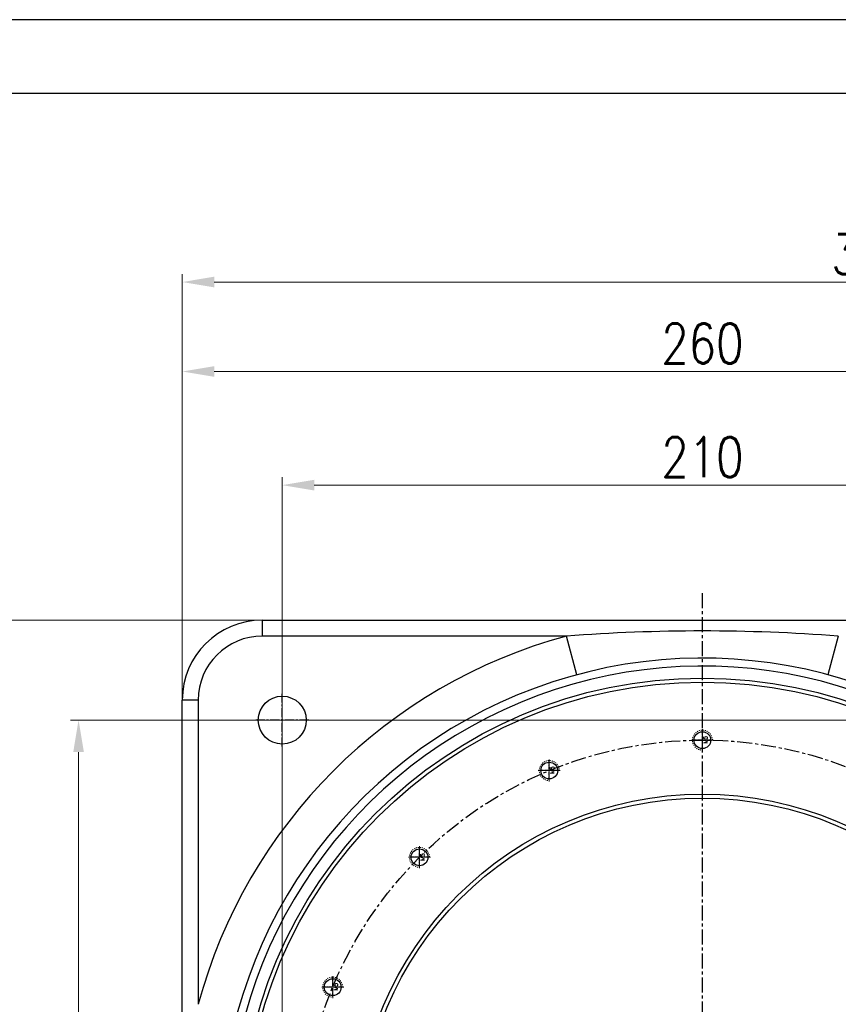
# Model space of a CAD drawing. Header units: millimetres. Extents: x 7715 to 8489, y 682 to 1230.
# Tile 3 of 5: x 7882 to 8087, y 983 to 1230. Entities that reach past the tile are written whole.
import ezdxf
from ezdxf.enums import TextEntityAlignment as Align

# ---------------------------------------------------------------- set-up
doc = ezdxf.new("R2010")
doc.units = ezdxf.units.MM
doc.linetypes.add('CENTER', pattern=[0.6, 0.375, -0.075, 0.075, -0.075])
doc.linetypes.add('HIDDEN', pattern=[0.2, 0.1, -0.1])
for name, color, linetype in [('2细线层', 4, 'Continuous'), ('6文字层', 3, 'Continuous'), ('图框层', 7, 'Continuous')]:
    doc.layers.add(name, color=color, linetype=linetype)
doc.layers.add('dim', color=82, linetype='Continuous', lineweight=9)
doc.layers.add('screw', color=33, linetype='Continuous', lineweight=13)
doc.styles.add('TH_GBDIM', font='romans.shx', dxfattribs={"width": 0.8, "bigfont": 'gbcbig.shx'})
doc.styles.add('TXT', font='txt.shx', dxfattribs={"bigfont": 'gbcbig.shx'})
doc.dimstyles.new('TH_GBDIM', dxfattribs={"dimtxt": 3.5, "dimasz": 2.5, "dimexe": 2, "dimexo": 0, "dimgap": 1.5, "dimtad": 1, "dimdec": 1, "dimdsep": 46, "dimtxsty": 'TH_GBDIM', "dimcen": 2.5, "dimclrd": 3, "dimclre": 3, "dimclrt": 3, "dimadec": 0, "dimazin": 2, "dimtfac": 0.714286, "dimtdec": 1, "dimtmove": 0, "dimatfit": 3, "dimfxl": 1, "dimtzin": 0, "dimlwd": -1, "dimlwe": -1, "dimarcsym": 0})

# ---------------------------------------------------------------- blocks, each defined once
blk = doc.blocks.new('A3')
at = {"layer": '2细线层'}
blk.add_line((10, 287), (-410, 287), dxfattribs=at)
at = {"layer": '图框层'}
blk.add_line((0, 277), (-400, 277), dxfattribs=at)
at = {"layer": '6文字层', "style": 'TH_GBDIM', "width": 0.8, "flags": 8}
for tag, height, p in [('材料', 3.5, (-90, 34.96)), ('设计', 3.5, (-160.16, 21.88)), ('AAAA-A-AA', 2.5, (-128.37, 21.88)), ('名称', 3.5, (-30, 20.97)), ('A', 3.5, (-105, 10)), ('1：1', 3.5, (-67.5, 10)), ('编号', 3.5, (-32.61, 5.49))]:
    blk.add_attdef(tag, text='', height=height, dxfattribs=at).set_placement(p, align=Align.MIDDLE)
blk = doc.blocks.new('*D3')
at = {"layer": 'Defpoints', "color": 0, "transparency": 16777216}
for p in [(7896.95, 1054.5), (8157.87, 1054.5), (8157.87, 844.5)]:
    blk.add_point(p, dxfattribs=at)
at = {"layer": 'dim', "color": 3, "transparency": 16777216}
for p, q in [((8157.87, 1054.5), (7894.95, 1054.5)), ((7896.95, 852.5), (7896.95, 1046.5)), ((8157.87, 844.5), (7894.95, 844.5))]:
    blk.add_line(p, q, dxfattribs=at)
for points in [[(7895.62, 1046.5), (7898.29, 1046.5), (7896.95, 1054.5)], [(7895.62, 852.5), (7898.29, 852.5), (7896.95, 844.5)]]:
    blk.add_solid(points, dxfattribs=at)
at = {"layer": 'dim', "color": 3, "transparency": 16777216, "insert": (7889.95, 949.5), "char_height": 10, "attachment_point": 5, "rotation": 90, "style": 'TH_GBDIM'}
blk.add_mtext('210', dxfattribs=at)
blk = doc.blocks.new('*D4')
at = {"layer": 'Defpoints', "color": 0, "transparency": 16777216}
for p in [(8157.87, 1113.23), (7947.87, 844.5), (8157.87, 844.5)]:
    blk.add_point(p, dxfattribs=at)
at = {"layer": 'dim', "color": 3, "transparency": 16777216}
for p, q in [((7947.87, 844.5), (7947.87, 1115.23)), ((8157.87, 844.5), (8157.87, 1115.23)), ((7955.87, 1113.23), (8149.87, 1113.23))]:
    blk.add_line(p, q, dxfattribs=at)
for points in [[(7955.87, 1114.57), (7955.87, 1111.9), (7947.87, 1113.23)], [(8149.87, 1114.57), (8149.87, 1111.9), (8157.87, 1113.23)]]:
    blk.add_solid(points, dxfattribs=at)
at = {"layer": 'dim', "color": 3, "transparency": 16777216, "insert": (8052.87, 1120.23), "char_height": 10, "attachment_point": 5, "style": 'TH_GBDIM'}
blk.add_mtext('210', dxfattribs=at)
blk = doc.blocks.new('*D5')
at = {"layer": 'Defpoints', "color": 0, "transparency": 16777216}
for p in [(8267.87, 1163.99), (7922.87, 1015.11), (8267.87, 1014.5)]:
    blk.add_point(p, dxfattribs=at)
at = {"layer": 'dim', "color": 3, "transparency": 16777216}
for p, q in [((7922.87, 1015.11), (7922.87, 1165.99)), ((7930.87, 1163.99), (8259.87, 1163.99)), ((8267.87, 1014.5), (8267.87, 1165.99))]:
    blk.add_line(p, q, dxfattribs=at)
for points in [[(7930.87, 1165.33), (7930.87, 1162.66), (7922.87, 1163.99)], [(8259.87, 1165.33), (8259.87, 1162.66), (8267.87, 1163.99)]]:
    blk.add_solid(points, dxfattribs=at)
at = {"layer": 'dim', "color": 3, "transparency": 16777216, "insert": (8095.37, 1170.99), "char_height": 10, "attachment_point": 5, "style": 'TH_GBDIM'}
blk.add_mtext('345', dxfattribs=at)
blk = doc.blocks.new('*D6')
at = {"layer": 'Defpoints', "color": 0, "transparency": 16777216}
for p in [(8182.87, 1141.63), (8182.87, 1042.15), (7922.87, 1026.26)]:
    blk.add_point(p, dxfattribs=at)
at = {"layer": 'dim', "color": 3, "transparency": 16777216}
for p, q in [((7922.87, 1026.26), (7922.87, 1143.63)), ((8182.87, 1042.15), (8182.87, 1143.63)), ((7930.87, 1141.63), (8174.87, 1141.63))]:
    blk.add_line(p, q, dxfattribs=at)
for points in [[(7930.87, 1142.97), (7930.87, 1140.3), (7922.87, 1141.63)], [(8174.87, 1142.97), (8174.87, 1140.3), (8182.87, 1141.63)]]:
    blk.add_solid(points, dxfattribs=at)
at = {"layer": 'dim', "color": 3, "transparency": 16777216, "insert": (8052.87, 1148.63), "char_height": 10, "attachment_point": 5, "style": 'TH_GBDIM'}
blk.add_mtext('260', dxfattribs=at)
blk = doc.blocks.new('*D7')
at = {"layer": 'Defpoints', "color": 0, "transparency": 16777216}
for p in [(7874.09, 1079.5), (7967.24, 1079.5), (7967.24, 819.5)]:
    blk.add_point(p, dxfattribs=at)
at = {"layer": 'dim', "color": 3, "transparency": 16777216}
for p, q in [((7967.24, 1079.5), (7872.09, 1079.5)), ((7874.09, 827.5), (7874.09, 1071.5)), ((7967.24, 819.5), (7872.09, 819.5))]:
    blk.add_line(p, q, dxfattribs=at)
for points in [[(7872.76, 1071.5), (7875.42, 1071.5), (7874.09, 1079.5)], [(7872.76, 827.5), (7875.42, 827.5), (7874.09, 819.5)]]:
    blk.add_solid(points, dxfattribs=at)
at = {"layer": 'dim', "color": 3, "transparency": 16777216, "insert": (7867.09, 949.5), "char_height": 10, "attachment_point": 5, "rotation": 90, "style": 'TH_GBDIM'}
blk.add_mtext('260', dxfattribs=at)
blk = doc.blocks.new('screw_m5_k')
at = {"layer": 'screw', "color": 1, "linetype": 'CENTER', "ltscale": 2.54}
for p, q in [((0, -2.75), (0, 2.75)), ((-2.75, 0), (2.75, 0))]:
    blk.add_line(p, q, dxfattribs=at)
at = {"layer": 'screw', "color": 33}
blk.add_circle((0, 0), 2.1, dxfattribs=at)
at = {"layer": 'screw', "color": 92, "linetype": 'HIDDEN', "ltscale": 2.54}
blk.add_arc((0, 0), 2.5, 270, 180, dxfattribs=at)
at = {"layer": 'screw', "color": 6, "style": 'TXT'}
blk.add_text('M5', height=1, dxfattribs=at).set_placement((-0.85, -1.25))

msp = doc.modelspace()

# ---------------------------------------------------------------- linework, layer by layer
at = {"color": 1, "linetype": 'CENTER', "ltscale": 10}
msp.add_line((8052.87, 812.45), (8052.87, 1086.55), dxfattribs=at)
at = {"color": 7, "linetype": 'Continuous'}
for p, q in [((7942.87, 1079.5), (8162.87, 1079.5)), ((7942.87, 1079.5), (7942.87, 1075.5)), ((8018.89, 1075.5), (7942.87, 1075.5)), ((8021.5, 1065.85), (8018.89, 1075.5)), ((8086.84, 1075.5), (8084.24, 1065.85)), ((7926.87, 1059.5), (7922.87, 1059.5)), ((7922.87, 839.5), (7922.87, 1059.5)), ((7926.87, 1059.5), (7926.87, 983.47))]:
    msp.add_line(p, q, dxfattribs=at)
at = {"color": 1, "linetype": 'CENTER', "ltscale": 6.096}
for p, q in [((7947.87, 1047.9), (7947.87, 1061.1)), ((7954.47, 1054.5), (7941.27, 1054.5))]:
    msp.add_line(p, q, dxfattribs=at)
at = {"color": 1, "linetype": 'CENTER', "ltscale": 2.1336}
for p, q in [((8052.87, 1047.19), (8052.87, 1051.81)), ((8055.18, 1049.5), (8050.56, 1049.5)), ((8014.6, 1039.58), (8014.6, 1044.2)), ((8016.91, 1041.89), (8012.29, 1041.89)), ((7982.16, 1017.9), (7982.16, 1022.52)), ((7984.47, 1020.21), (7979.85, 1020.21)), ((7960.48, 985.46), (7960.48, 990.08)), ((7962.79, 987.77), (7958.17, 987.77))]:
    msp.add_line(p, q, dxfattribs=at)
at = {"color": 7, "linetype": 'Continuous'}
for centre, radius in [((8052.87, 949.5), 115.5), ((8052.87, 949.5), 114.5), ((7947.87, 1054.5), 6), ((8052.87, 1049.5), 2.1), ((8014.6, 1041.89), 2.1), ((8052.87, 949.5), 86.5), ((8052.87, 949.5), 85.5), ((7982.16, 1020.21), 2.1), ((7960.48, 987.77), 2.1)]:
    msp.add_circle(centre, radius, dxfattribs=at)
at = {"color": 1, "linetype": 'CENTER', "ltscale": 10}
msp.add_circle((8052.87, 949.5), 100, dxfattribs=at)
at = {"color": 7, "linetype": 'Continuous'}
for centre, radius, start, end in [((7942.87, 1059.5), 20, 90, 180), ((8052.87, 949.5), 130.5, 105.0902, 164.9098), ((7942.87, 1059.5), 16, 90, 180), ((8052.87, 627.27), 449.52, 85.6655, 94.3345), ((8052.87, 949.5), 120.5, 40.6239, 319.376), ((8052.87, 949.5), 118.5, 40.6239, 319.376)]:
    msp.add_arc(centre, radius, start, end, dxfattribs=at)

# ---------------------------------------------------------------- block references
at = {"layer": '6文字层', "xscale": 1.8432, "yscale": 1.8432, "zscale": 1.8432}
msp.add_blockref('A3', (8470.42, 700.56), dxfattribs=at)
at = {"layer": 'screw', "rotation": 90}
for p in [(8052.87, 1049.5), (8014.6, 1041.89), (7982.16, 1020.21), (7960.48, 987.77)]:
    msp.add_blockref('screw_m5_k', p, dxfattribs=at)

# ---------------------------------------------------------------- dimensions: what is measured, and where the dimension line sits
at = {"layer": 'dim'}
for base, p1, p2, picture, middle in [((8267.87, 1163.99), (7922.87, 1015.11), (8267.87, 1014.5), '*D5', (8095.37, 1170.99)), ((8182.87, 1141.63), (7922.87, 1026.26), (8182.87, 1042.15), '*D6', (8052.87, 1148.63)), ((8157.87, 1113.23), (7947.87, 844.5), (8157.87, 844.5), '*D4', (8052.87, 1120.23))]:
    dim = msp.add_linear_dim(base=base, p1=p1, p2=p2, angle=180, dimstyle='TH_GBDIM', override={"dimtxt": 10, "dimasz": 8, "dimexe": 1.999, "dimgap": 1.999}, dxfattribs=at)
    dim.commit()
    dim.dimension.update_dxf_attribs({"geometry": picture, "text_midpoint": middle})
for base, p1, p2, picture, middle in [((7874.09, 1079.5), (7967.24, 819.5), (7967.24, 1079.5), '*D7', (7874.09, 949.5)), ((7896.95, 1054.5), (8157.87, 844.5), (8157.87, 1054.5), '*D3', (7896.95, 949.5))]:
    dim = msp.add_linear_dim(base=base, p1=p1, p2=p2, angle=90, dimstyle='TH_GBDIM', override={"dimtxt": 10, "dimasz": 8, "dimexe": 1.999, "dimgap": 1.999}, dxfattribs=at)
    dim.commit()
    dim.dimension.update_dxf_attribs({"geometry": picture, "text_midpoint": middle, "dimtype": 128})

doc.saveas('drawing.dxf')
